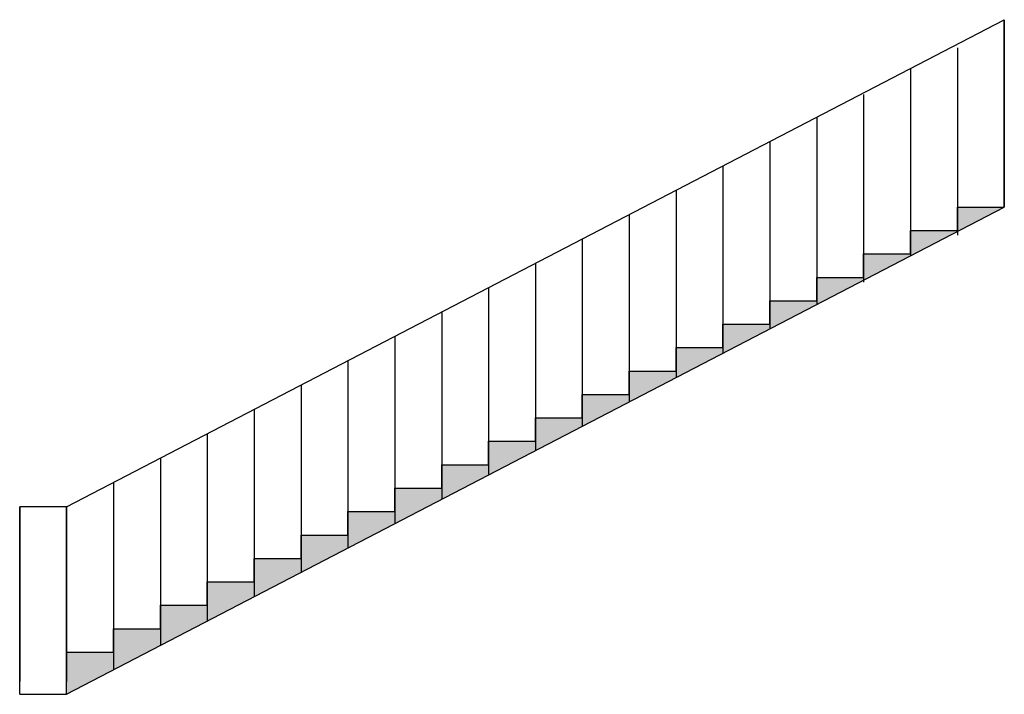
# Model space of a CAD drawing. Extents: x 0 to 5250, y -68 to 3532.
import ezdxf

# ---------------------------------------------------------------- set-up
doc = ezdxf.new("R2010")
doc.units = 0
doc.header["$MEASUREMENT"] = 0
doc.layers.get('0').update_dxf_attribs({"linetype": 'CONTINUOUS'})

msp = doc.modelspace()

# ---------------------------------------------------------------- hatches: boundary and pattern name
msp.add_hatch(color=256).paths.add_polyline_path([(5250, 2532), (5000, 2532), (5000, 2407), (4750, 2407), (4750, 2282), (4500, 2282), (4500, 2157), (4250, 2157), (4250, 2032), (4000, 2032), (4000, 1907), (3750, 1907), (3750, 1782), (3500, 1782), (3500, 1657), (3250, 1657), (3250, 1532), (3000, 1532), (3000, 1407), (2750, 1407), (2750, 1282), (2500, 1282), (2500, 1157), (2250, 1157), (2250, 1032), (2000, 1032), (2000, 907), (1750, 907), (1750, 782), (1500, 782), (1500, 657), (1250, 657), (1250, 532), (1000, 532), (1000, 407), (750, 407), (750, 282), (500, 282), (500, 157), (250, 157), (250, -68)])

# ---------------------------------------------------------------- linework, layer by layer
for p, q in [((250, 932), (5250, 3532)), ((5250, 3532), (5250, 2532)), ((5250, 3532), (5250, 2532)), ((5250, 2532), (5250, 3532)), ((5000, 3382), (5000, 2382)), ((4750, 3272), (4750, 2272)), ((4750, 3272), (4750, 2272)), ((4500, 3132), (4500, 2132)), ((4250, 3012), (4250, 2012)), ((4250, 3012), (4250, 2012)), ((4000, 2882), (4000, 1882)), ((4000, 2882), (4000, 1882)), ((3750, 2752), (3750, 1752)), ((3750, 2752), (3750, 1752)), ((3500, 2622), (3500, 1622)), ((3500, 2622), (3500, 1622)), ((250, -68), (5250, 2532)), ((5000, 2532), (5250, 2532)), ((5000, 2407), (5000, 2532)), ((3250, 2492), (3250, 1492)), ((3250, 2492), (3250, 1492)), ((4750, 2282), (4750, 2407)), ((4750, 2407), (5000, 2407)), ((3000, 2362), (3000, 1362)), ((3000, 2362), (3000, 1362)), ((4500, 2282), (4750, 2282)), ((4500, 2157), (4500, 2282)), ((2750, 2232), (2750, 1232)), ((2750, 2232), (2750, 1232)), ((4250, 2157), (4500, 2157)), ((4250, 2032), (4250, 2157)), ((2500, 2102), (2500, 1102)), ((2500, 2102), (2500, 1102)), ((4000, 1907), (4000, 2032)), ((4000, 2032), (4250, 2032)), ((2250, 1972), (2250, 972)), ((2250, 1972), (2250, 972)), ((3750, 1907), (4000, 1907)), ((3750, 1782), (3750, 1907)), ((2000, 1842), (2000, 842)), ((2000, 1842), (2000, 842)), ((3500, 1782), (3750, 1782)), ((3500, 1657), (3500, 1782)), ((1750, 1712), (1750, 712)), ((1750, 1712), (1750, 712)), ((3250, 1532), (3250, 1657)), ((3250, 1657), (3500, 1657)), ((1500, 1582), (1500, 582)), ((1500, 1582), (1500, 582)), ((3000, 1532), (3250, 1532)), ((3000, 1407), (3000, 1532)), ((1250, 1452), (1250, 452)), ((1250, 1452), (1250, 452)), ((2750, 1407), (3000, 1407)), ((2750, 1282), (2750, 1407)), ((1000, 1322), (1000, 322)), ((1000, 1322), (1000, 322)), ((2500, 1157), (2500, 1282)), ((2500, 1282), (2750, 1282)), ((750, 1192), (750, 192)), ((750, 1192), (750, 192)), ((2250, 1157), (2500, 1157)), ((2250, 1032), (2250, 1157)), ((500, 1062), (500, 62)), ((500, 1062), (500, 62)), ((2000, 1032), (2250, 1032)), ((2000, 907), (2000, 1032)), ((0, 932), (0, 0)), ((0, 932), (0, 0)), ((0, -68), (0, 932)), ((250, 932), (0, 932)), ((250, 932), (250, 0)), ((250, 932), (250, 0)), ((250, -68), (250, 932)), ((1750, 782), (1750, 907)), ((1750, 907), (2000, 907)), ((1500, 782), (1750, 782)), ((1500, 657), (1500, 782)), ((1250, 657), (1500, 657)), ((1250, 532), (1250, 657)), ((1000, 407), (1000, 532)), ((1000, 532), (1250, 532)), ((750, 407), (1000, 407)), ((750, 282), (750, 407)), ((500, 282), (750, 282)), ((500, 157), (500, 282)), ((250, -68), (250, 157)), ((250, 157), (500, 157)), ((0, -68), (250, -68))]:
    msp.add_line(p, q)

doc.saveas('drawing.dxf')
